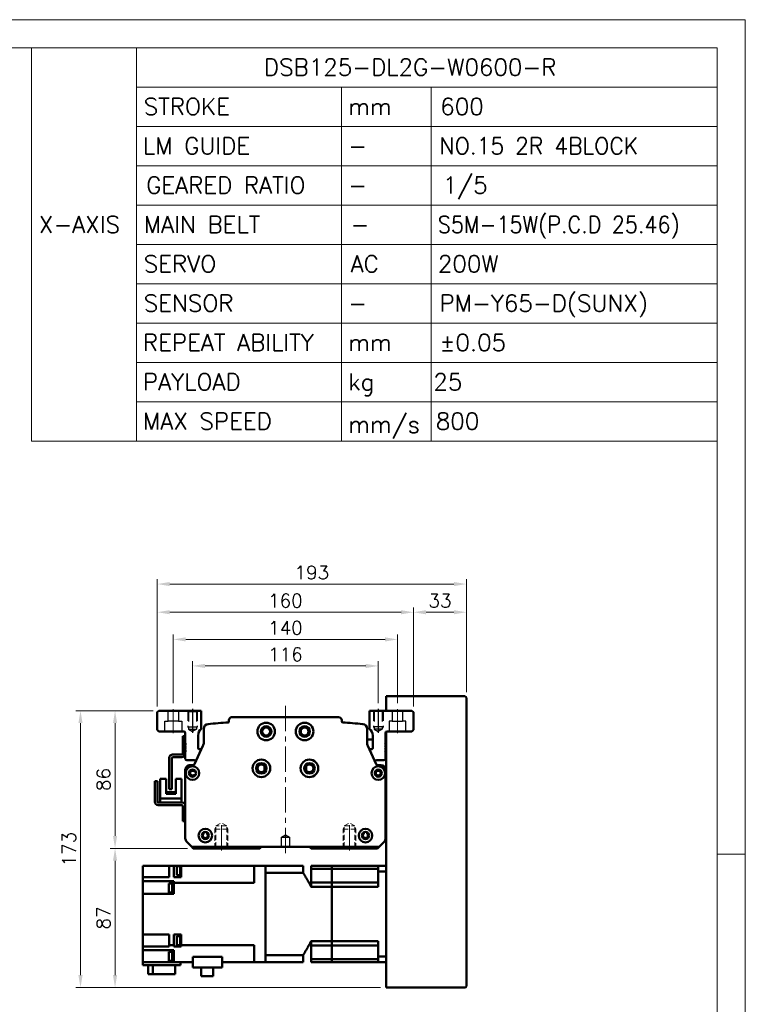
# Model space of a CAD drawing. Header units: millimetres. Extents: x 46891 to 50021, y 6223 to 9571.
# Tile 7 of 7: x 49568 to 50021, y 8956 to 9571. Entities that reach past the tile are written whole.
import ezdxf

# ---------------------------------------------------------------- set-up
doc = ezdxf.new("R2010")
doc.units = ezdxf.units.MM
doc.header["$LTSCALE"] = 0.5
for name, pattern in [('CENTER', [50.8, 31.75, -6.35, 6.35, -6.35]), ('HIDDEN', [9.525, 6.35, -3.175]), ('HIDDENX2', [19.05, 12.7, -6.35])]:
    doc.linetypes.add(name, pattern=pattern)
doc.layers.get('0').update_dxf_attribs({"lineweight": 20})
doc.layers.add('1', color=1, linetype='CENTER', lineweight=13)
doc.layers.add('외형선(ISO)', color=7, linetype='Continuous', lineweight=50)
doc.layers.add('2', color=2, linetype='HIDDENX2')
doc.layers.add('C', color=1, linetype='CENTER')
doc.styles.add('DSR TEXT', font='romans.shx', dxfattribs={"bigfont": 'whgtxt.shx'})
doc.styles.get("Standard").update_dxf_attribs({"font": 'romans.shx', "bigfont": 'whgtxt.shx'})
doc.dimstyles.new('DSR', dxfattribs={"dimscale": 2, "dimtxt": 3, "dimasz": 3, "dimexe": 0.5, "dimexo": 0.5, "dimgap": 0.5, "dimtad": 1, "dimdsep": 46, "dimtxsty": 'Standard', "dimcen": 2.5, "dimclrd": 4, "dimclre": 4, "dimclrt": 2, "dimadec": 0, "dimazin": 2, "dimtfac": 1, "dimtmove": 0, "dimatfit": 3, "dimfxl": 0, "dimlwd": -1, "dimlwe": -1, "dimarcsym": 0})

# ---------------------------------------------------------------- blocks, each defined once
blk = doc.blocks.new('A$C1C1952E1')
for p, q in [((293, 292), (293, 222)), ((311.67, 292), (311.67, 222)), ((311.67, 285), (415, 285)), ((348.18, 285), (348.18, 222)), ((364.13, 285), (364.13, 222)), ((311.67, 278), (415, 278)), ((311.67, 271), (415, 271)), ((311.67, 264), (415, 264)), ((311.67, 257), (415, 257)), ((311.67, 250), (415, 250)), ((311.67, 243), (415, 243)), ((311.67, 236), (415, 236)), ((311.67, 229), (415, 229)), ((293, 222), (415, 222))]:
    blk.add_line(p, q)
at = {"color": 1}
blk.add_lwpolyline([(0, 0), (420, 0), (420, 297), (0, 297)], close=True, dxfattribs=at)
at = {"color": 3}
blk.add_lwpolyline([(5, 5), (415, 5), (415, 292), (5, 292)], close=True, dxfattribs=at)
blk = doc.blocks.new('t8')
at = {"color": 2, "linetype": 'HIDDEN'}
for p, q in [((-4, 0), (-4, -12)), ((-3.4, -0.6), (-4, 0)), ((3.4, -0.6), (4, 0)), ((4, 0), (4, -12)), ((-3.4, -0.6), (3.4, -0.6)), ((-3.4, -0.6), (-3.4, -14)), ((3.4, -0.6), (3.4, -14)), ((-4, -12), (4, -12)), ((-4, -12), (-3.4, -13.04)), ((4, -12), (3.4, -13.04)), ((-3.4, -14), (3.4, -14)), ((-3.4, -14), (0, -15.96)), ((3.4, -14), (0, -15.96))]:
    blk.add_line(p, q, dxfattribs=at)
at = {"color": 1, "linetype": 'CENTER'}
blk.add_line((0, 1.44), (0, -17.13), dxfattribs=at)
blk = doc.blocks.new('*D108')
at = {"color": 1, "linetype": 'ByBlock'}
for p, q in [((49675.71, 9144.56), (49675.71, 9170.76)), ((49683.51, 9167.76), (49783.91, 9167.76)), ((49791.71, 9144.56), (49791.71, 9170.76))]:
    blk.add_line(p, q, dxfattribs=at)
at = {"color": 1}
for points in [[(49683.51, 9169.06), (49683.51, 9166.46), (49675.71, 9167.76)], [(49783.91, 9169.06), (49783.91, 9166.46), (49791.71, 9167.76)]]:
    blk.add_solid(points, dxfattribs=at)
at = {"layer": 'Defpoints', "color": 0}
for p in [(49791.71, 9167.76), (49675.71, 9140.96), (49791.71, 9140.96)]:
    blk.add_point(p, dxfattribs=at)
at = {"color": 3, "insert": (49733.71, 9174.96), "char_height": 8.4, "attachment_point": 5, "style": 'DSR TEXT'}
blk.add_mtext('116', dxfattribs=at)
blk = doc.blocks.new('*D109')
at = {"color": 1, "linetype": 'ByBlock'}
for p, q in [((49663.71, 9144.41), (49663.71, 9187.34)), ((49671.51, 9184.34), (49795.91, 9184.34)), ((49803.71, 9144.41), (49803.71, 9187.34))]:
    blk.add_line(p, q, dxfattribs=at)
at = {"color": 1}
for points in [[(49671.51, 9185.64), (49671.51, 9183.04), (49663.71, 9184.34)], [(49795.91, 9185.64), (49795.91, 9183.04), (49803.71, 9184.34)]]:
    blk.add_solid(points, dxfattribs=at)
at = {"layer": 'Defpoints', "color": 0}
for p in [(49803.71, 9184.34), (49663.71, 9140.81), (49803.71, 9140.81)]:
    blk.add_point(p, dxfattribs=at)
at = {"color": 3, "insert": (49733.71, 9191.54), "char_height": 8.4, "attachment_point": 5, "style": 'DSR TEXT'}
blk.add_mtext('140', dxfattribs=at)
blk = doc.blocks.new('*D110')
at = {"color": 1, "linetype": 'ByBlock'}
for p, q in [((49653.71, 9142.41), (49653.71, 9204.31)), ((49813.71, 9142.41), (49813.71, 9204.31)), ((49805.91, 9201.31), (49661.51, 9201.31))]:
    blk.add_line(p, q, dxfattribs=at)
at = {"color": 1}
for points in [[(49661.51, 9202.61), (49661.51, 9200.01), (49653.71, 9201.31)], [(49805.91, 9202.61), (49805.91, 9200.01), (49813.71, 9201.31)]]:
    blk.add_solid(points, dxfattribs=at)
at = {"layer": 'Defpoints', "color": 0}
for p in [(49653.71, 9201.31), (49653.71, 9138.81), (49813.71, 9138.81)]:
    blk.add_point(p, dxfattribs=at)
at = {"color": 3, "insert": (49733.71, 9208.51), "char_height": 8.4, "attachment_point": 5, "style": 'DSR TEXT'}
blk.add_mtext('160', dxfattribs=at)
blk = doc.blocks.new('*D111')
at = {"color": 1, "linetype": 'ByBlock'}
for p, q in [((49813.71, 9142.41), (49813.71, 9204.31)), ((49846.71, 9151.41), (49846.71, 9204.31)), ((49821.51, 9201.31), (49838.91, 9201.31))]:
    blk.add_line(p, q, dxfattribs=at)
at = {"color": 1}
for points in [[(49821.51, 9202.61), (49821.51, 9200.01), (49813.71, 9201.31)], [(49838.91, 9202.61), (49838.91, 9200.01), (49846.71, 9201.31)]]:
    blk.add_solid(points, dxfattribs=at)
at = {"layer": 'Defpoints', "color": 0}
for p in [(49846.71, 9201.31), (49846.71, 9147.81), (49813.71, 9138.81)]:
    blk.add_point(p, dxfattribs=at)
at = {"color": 3, "insert": (49830.21, 9208.51), "char_height": 8.4, "attachment_point": 5, "style": 'DSR TEXT'}
blk.add_mtext('33', dxfattribs=at)
blk = doc.blocks.new('*D112')
at = {"color": 1, "linetype": 'ByBlock'}
for p, q in [((49653.71, 9142.41), (49653.71, 9221.91)), ((49846.71, 9151.41), (49846.71, 9221.91)), ((49838.91, 9218.91), (49661.51, 9218.91))]:
    blk.add_line(p, q, dxfattribs=at)
at = {"color": 1}
for points in [[(49661.51, 9220.21), (49661.51, 9217.61), (49653.71, 9218.91)], [(49838.91, 9220.21), (49838.91, 9217.61), (49846.71, 9218.91)]]:
    blk.add_solid(points, dxfattribs=at)
at = {"layer": 'Defpoints', "color": 0}
for p in [(49653.71, 9218.91), (49846.71, 9147.81), (49653.71, 9138.81)]:
    blk.add_point(p, dxfattribs=at)
at = {"color": 3, "insert": (49750.21, 9226.11), "char_height": 8.4, "attachment_point": 5, "style": 'DSR TEXT'}
blk.add_mtext('193', dxfattribs=at)
blk = doc.blocks.new('*D113')
at = {"color": 1, "linetype": 'ByBlock'}
for p, q in [((49651.11, 9139.81), (49624.35, 9139.81)), ((49627.35, 9132.01), (49627.35, 9061.61)), ((49672.61, 9053.81), (49624.35, 9053.81))]:
    blk.add_line(p, q, dxfattribs=at)
at = {"color": 1}
for points in [[(49626.05, 9132.01), (49628.65, 9132.01), (49627.35, 9139.81)], [(49626.05, 9061.61), (49628.65, 9061.61), (49627.35, 9053.81)]]:
    blk.add_solid(points, dxfattribs=at)
at = {"layer": 'Defpoints', "color": 0}
for p in [(49654.71, 9139.81), (49627.35, 9053.81), (49676.21, 9053.81)]:
    blk.add_point(p, dxfattribs=at)
at = {"color": 3, "insert": (49620.15, 9096.81), "char_height": 8.4, "attachment_point": 5, "rotation": 90, "style": 'DSR TEXT'}
blk.add_mtext('86', dxfattribs=at)
blk = doc.blocks.new('*D114')
at = {"color": 1, "linetype": 'ByBlock'}
for p, q in [((49672.61, 9053.81), (49624.35, 9053.81)), ((49627.35, 8974.61), (49627.35, 9046.01)), ((49793.11, 8966.81), (49624.35, 8966.81))]:
    blk.add_line(p, q, dxfattribs=at)
at = {"color": 1}
for points in [[(49626.05, 9046.01), (49628.65, 9046.01), (49627.35, 9053.81)], [(49626.05, 8974.61), (49628.65, 8974.61), (49627.35, 8966.81)]]:
    blk.add_solid(points, dxfattribs=at)
at = {"layer": 'Defpoints', "color": 0}
for p in [(49627.35, 9053.81), (49676.21, 9053.81), (49796.71, 8966.81)]:
    blk.add_point(p, dxfattribs=at)
at = {"color": 3, "insert": (49620.15, 9010.31), "char_height": 8.4, "attachment_point": 5, "rotation": 90, "style": 'DSR TEXT'}
blk.add_mtext('87', dxfattribs=at)
blk = doc.blocks.new('*D115')
at = {"color": 1, "linetype": 'ByBlock'}
for p, q in [((49651.11, 9139.81), (49602.78, 9139.81)), ((49605.78, 9132.01), (49605.78, 8974.61)), ((49793.11, 8966.81), (49602.78, 8966.81))]:
    blk.add_line(p, q, dxfattribs=at)
at = {"color": 1}
for points in [[(49604.48, 9132.01), (49607.08, 9132.01), (49605.78, 9139.81)], [(49604.48, 8974.61), (49607.08, 8974.61), (49605.78, 8966.81)]]:
    blk.add_solid(points, dxfattribs=at)
at = {"layer": 'Defpoints', "color": 0}
for p in [(49654.71, 9139.81), (49605.78, 8966.81), (49796.71, 8966.81)]:
    blk.add_point(p, dxfattribs=at)
at = {"color": 3, "insert": (49598.58, 9053.31), "char_height": 8.4, "attachment_point": 5, "rotation": 90, "style": 'DSR TEXT'}
blk.add_mtext('173', dxfattribs=at)

msp = doc.modelspace()

# ---------------------------------------------------------------- linework, layer by layer
at = {"color": 1}
msp.add_line((50020.87132, 9050.23052), (50003.32132, 9050.23052), dxfattribs=at)
at = {"layer": '1'}
for p, q in [((49663.71057, 9140.80637), (49663.71057, 9125.80637)), ((49733.71057, 9142.80637), (49733.71057, 9049.80637)), ((49803.71057, 9140.80637), (49803.71057, 9125.80637))]:
    msp.add_line(p, q, dxfattribs=at)
at = {"layer": '2'}
for p, q in [((49660.41057, 9133.30637), (49660.41057, 9139.80637)), ((49667.01057, 9139.80637), (49667.01057, 9133.30637)), ((49672.71057, 9139.80637), (49672.71057, 9129.80637)), ((49673.21057, 9139.30637), (49672.71057, 9139.80637)), ((49673.21057, 9139.30637), (49673.21057, 9128.30637)), ((49673.21057, 9139.30637), (49678.21057, 9139.30637)), ((49678.21057, 9139.30637), (49678.71057, 9139.80637)), ((49678.21057, 9139.30637), (49678.21057, 9128.30637)), ((49678.71057, 9139.80637), (49678.71057, 9129.80637)), ((49788.71057, 9139.80637), (49788.71057, 9129.80637)), ((49789.21057, 9139.30637), (49788.71057, 9139.80637)), ((49789.21057, 9139.30637), (49789.21057, 9128.30637)), ((49794.21057, 9139.30637), (49789.21057, 9139.30637)), ((49794.21057, 9139.30637), (49794.71057, 9139.80637)), ((49794.21057, 9139.30637), (49794.21057, 9128.30637)), ((49794.71057, 9139.80637), (49794.71057, 9129.80637)), ((49800.41057, 9139.80637), (49800.41057, 9133.30637)), ((49807.01057, 9133.30637), (49807.01057, 9139.80637)), ((49658.46057, 9126.80637), (49658.46057, 9133.30637)), ((49658.46057, 9133.30637), (49660.41057, 9133.30637)), ((49667.01057, 9133.30637), (49660.41057, 9133.30637)), ((49667.01057, 9133.30637), (49668.96057, 9133.30637)), ((49668.96057, 9133.30637), (49668.96057, 9126.80637)), ((49672.71057, 9129.80637), (49678.71057, 9129.80637)), ((49672.71057, 9129.80637), (49673.21057, 9128.94034)), ((49673.21057, 9128.30637), (49675.71057, 9126.86299)), ((49673.21057, 9128.30637), (49678.21057, 9128.30637)), ((49678.21057, 9128.30637), (49675.71057, 9126.86299)), ((49678.71057, 9129.80637), (49678.21057, 9128.94034)), ((49794.71057, 9129.80637), (49788.71057, 9129.80637)), ((49788.71057, 9129.80637), (49789.21057, 9128.94034)), ((49794.21057, 9128.30637), (49789.21057, 9128.30637)), ((49789.21057, 9128.30637), (49791.71057, 9126.86299)), ((49794.21057, 9128.30637), (49791.71057, 9126.86299)), ((49794.71057, 9129.80637), (49794.21057, 9128.94034)), ((49800.41057, 9133.30637), (49798.46057, 9133.30637)), ((49798.46057, 9133.30637), (49798.46057, 9126.80637)), ((49800.41057, 9133.30637), (49807.01057, 9133.30637)), ((49808.96057, 9133.30637), (49807.01057, 9133.30637)), ((49808.96057, 9126.80637), (49808.96057, 9133.30637)), ((49731.21057, 9060.80637), (49733.71057, 9062.30852)), ((49731.21057, 9054.80637), (49731.21057, 9060.80637)), ((49731.21057, 9060.80637), (49736.21057, 9060.80637)), ((49733.71057, 9062.30852), (49736.21057, 9060.80637)), ((49736.21057, 9060.80637), (49736.21057, 9054.80637)), ((49736.21057, 9054.80637), (49731.21057, 9054.80637))]:
    msp.add_line(p, q, dxfattribs=at)
at = {"layer": 'C'}
for p, q in [((49675.71057, 9140.95769), (49675.71057, 9125.97812)), ((49791.71057, 9140.95769), (49791.71057, 9125.97812))]:
    msp.add_line(p, q, dxfattribs=at)
at = {"layer": '외형선(ISO)'}
for p, q in [((49845.71057, 9148.80637), (49796.71057, 9148.80637)), ((49796.71057, 9147.80637), (49796.71057, 9148.80637)), ((49796.71057, 9139.80637), (49796.71057, 9147.80637)), ((49846.71057, 8967.80637), (49846.71057, 9147.80637)), ((49654.71057, 9139.80637), (49653.71057, 9138.80637)), ((49653.71057, 9138.80637), (49653.71057, 9127.80637)), ((49681.21057, 9139.80637), (49654.71057, 9139.80637)), ((49681.21057, 9128.33518), (49681.21057, 9139.80637)), ((49766.93798, 9135.80637), (49700.48316, 9135.80637)), ((49786.21057, 9139.80637), (49786.21057, 9128.33518)), ((49812.71057, 9139.80637), (49786.21057, 9139.80637)), ((49813.71057, 9138.80637), (49812.71057, 9139.80637)), ((49813.71057, 9127.80637), (49813.71057, 9138.80637)), ((49682.71057, 9128.46885), (49682.71057, 9119.90455)), ((49698.48316, 9133.80637), (49698.48316, 9133.02185)), ((49768.93798, 9133.02185), (49768.93798, 9133.80637)), ((49784.71057, 9119.90455), (49784.71057, 9128.46885)), ((49653.71057, 9127.80637), (49654.71057, 9126.80637)), ((49654.71057, 9126.80637), (49670.21057, 9126.80637)), ((49669.61057, 9123.80637), (49669.61057, 9112.40637)), ((49671.21057, 9123.80637), (49669.61057, 9123.80637)), ((49671.21057, 9125.80637), (49671.21057, 9119.30637)), ((49679.21057, 9116.30637), (49679.21057, 9124.33518)), ((49788.21057, 9121.80637), (49784.71057, 9121.80637)), ((49788.21057, 9124.33518), (49788.21057, 9116.30637)), ((49796.21057, 9119.30637), (49796.21057, 9125.80637)), ((49796.21057, 9124.80637), (49796.71057, 9124.80637)), ((49796.71057, 8967.80637), (49796.71057, 9126.67239)), ((49797.21057, 9126.80637), (49812.71057, 9126.80637)), ((49812.71057, 9126.80637), (49813.71057, 9127.80637)), ((49671.21057, 9119.30637), (49671.71057, 9118.80637)), ((49671.21057, 9118.30637), (49671.21057, 9119.30637)), ((49671.71057, 9118.80637), (49671.21057, 9118.30637)), ((49671.21057, 9118.30637), (49671.21057, 9117.30637)), ((49671.21057, 9117.30637), (49671.71057, 9116.80637)), ((49671.21057, 9116.30637), (49671.21057, 9117.30637)), ((49671.71057, 9116.80637), (49671.21057, 9116.30637)), ((49671.21057, 9116.30637), (49671.21057, 9115.30637)), ((49682.25037, 9117.80926), (49676.9787, 9106.38731)), ((49681.32595, 9115.80637), (49679.71057, 9115.80637)), ((49790.44244, 9106.38731), (49785.17077, 9117.80926)), ((49787.71057, 9115.80637), (49786.09519, 9115.80637)), ((49795.71057, 9118.80637), (49796.21057, 9119.30637)), ((49796.21057, 9118.30637), (49795.71057, 9118.80637)), ((49795.71057, 9116.80637), (49796.21057, 9117.30637)), ((49796.21057, 9116.30637), (49795.71057, 9116.80637)), ((49796.21057, 9117.30637), (49796.21057, 9118.30637)), ((49796.21057, 9115.30637), (49796.21057, 9116.30637)), ((49661.21057, 9090.80637), (49661.21057, 9110.30637)), ((49662.81057, 9110.30637), (49662.81057, 9090.80637)), ((49663.31057, 9112.40637), (49669.11057, 9112.40637)), ((49669.11057, 9110.80637), (49663.31057, 9110.80637)), ((49669.61057, 9112.40637), (49671.15017, 9112.40637)), ((49671.21057, 9115.30637), (49671.71057, 9114.80637)), ((49671.21057, 9114.30637), (49671.21057, 9115.30637)), ((49671.71057, 9114.80637), (49671.21057, 9114.30637)), ((49671.21057, 9114.30637), (49671.21057, 9109.80637)), ((49795.71057, 9114.80637), (49796.21057, 9115.30637)), ((49796.21057, 9114.30637), (49795.71057, 9114.80637)), ((49796.21057, 9109.80637), (49796.21057, 9114.30637)), ((49672.21057, 9108.80637), (49676.71057, 9108.80637)), ((49676.07074, 9105.80637), (49674.21057, 9105.80637)), ((49720.71057, 9105.23613), (49720.71057, 9102.3766)), ((49746.71057, 9105.23613), (49746.71057, 9102.3766)), ((49790.71057, 9108.80637), (49795.21057, 9108.80637)), ((49793.21057, 9105.80637), (49791.3504, 9105.80637)), ((49655.5106, 9097.30652), (49655.51058, 9084.90652)), ((49659.2106, 9097.30651), (49655.5106, 9097.30652)), ((49659.21058, 9087.90651), (49659.2106, 9097.30651)), ((49665.2106, 9097.3065), (49665.21058, 9087.9065)), ((49668.9106, 9097.30649), (49665.2106, 9097.3065)), ((49668.91058, 9084.90649), (49668.9106, 9097.30649)), ((49671.21057, 9102.80637), (49671.21057, 9060.04901)), ((49796.21057, 9060.04901), (49796.21057, 9102.80637)), ((49652.21061, 9092.80652), (49652.21059, 9082.80652)), ((49652.21061, 9092.80652), (49652.21062, 9095.80652)), ((49653.81062, 9095.80652), (49652.21062, 9095.80652)), ((49653.81059, 9082.90652), (49653.81061, 9092.80652)), ((49653.81062, 9095.80652), (49653.81061, 9092.80652)), ((49655.51057, 9082.40652), (49655.51058, 9084.90652)), ((49657.51058, 9084.90651), (49655.51058, 9084.90652)), ((49666.91058, 9084.9065), (49657.51058, 9084.90651)), ((49659.21058, 9087.90651), (49665.21058, 9087.9065)), ((49659.21059, 9088.90651), (49665.21059, 9088.9065)), ((49665.21059, 9088.6065), (49659.21059, 9088.60651)), ((49662.81057, 9090.80637), (49661.21057, 9090.80637)), ((49668.91058, 9084.90649), (49666.91058, 9084.9065)), ((49668.91058, 9084.90649), (49668.91057, 9082.40649)), ((49654.21059, 9080.80652), (49669.11059, 9080.80649)), ((49669.21059, 9082.40649), (49654.31059, 9082.40652)), ((49669.61059, 9080.30649), (49669.61058, 9073.80649)), ((49669.61057, 9070.80649), (49669.61058, 9073.80649)), ((49796.71057, 9077.80637), (49796.21057, 9077.80637)), ((49669.61057, 9070.80649), (49671.21057, 9070.80649)), ((49672.08925, 9057.92769), (49675.21057, 9054.80637)), ((49675.21057, 9054.80637), (49676.21057, 9053.80637)), ((49675.21057, 9054.80637), (49792.21057, 9054.80637)), ((49717.71057, 9053.80637), (49718.56412, 9054.65992)), ((49748.85702, 9054.65992), (49749.71057, 9053.80637)), ((49791.21057, 9053.80637), (49792.21057, 9054.80637)), ((49792.21057, 9054.80637), (49795.33189, 9057.92769)), ((49676.21057, 9053.80637), (49717.71057, 9053.80637)), ((49749.71057, 9053.80637), (49791.21057, 9053.80637)), ((49644.61057, 9042.80637), (49661.11057, 9042.80637)), ((49644.61057, 9039.30637), (49644.61057, 9042.80637)), ((49664.11057, 9042.80637), (49661.11057, 9042.80637)), ((49661.11057, 9037.24639), (49661.11057, 9042.80637)), ((49664.11057, 9042.80637), (49667.91057, 9042.80637)), ((49664.11057, 9042.80637), (49664.11057, 9037.24639)), ((49665.91057, 9037.09128), (49665.91057, 9042.69128)), ((49667.91057, 9042.69128), (49665.91057, 9042.69128)), ((49667.91057, 9036.94128), (49667.91057, 9042.84128)), ((49668.61057, 9042.84128), (49667.91057, 9042.84128)), ((49668.61057, 9042.84128), (49668.61057, 9042.80637)), ((49668.61057, 9037.24639), (49668.61057, 9042.80637)), ((49714.21057, 9042.80637), (49668.61057, 9042.80637)), ((49721.21057, 9042.80637), (49714.21057, 9042.80637)), ((49714.21057, 9038.30637), (49714.21057, 9042.80637)), ((49721.21057, 9042.80637), (49721.21057, 9042.8019)), ((49744.71057, 9042.80637), (49721.21057, 9042.80637)), ((49721.21057, 9042.8019), (49721.21057, 9038.50692)), ((49744.71057, 9042.80637), (49744.71057, 9038.5017)), ((49749.71057, 9042.80637), (49749.71057, 9041.09395)), ((49762.71057, 9042.80637), (49749.71057, 9042.80637)), ((49762.71057, 9042.80637), (49791.71057, 9042.80637)), ((49762.71057, 9041.09395), (49762.71057, 9042.80637)), ((49762.71057, 9042.80637), (49762.71057, 9041.09395)), ((49791.71057, 9042.80637), (49791.71057, 9039.26388)), ((49796.71057, 9042.80637), (49791.71057, 9042.80637)), ((49644.61057, 9039.30637), (49644.61057, 9035.80637)), ((49661.11057, 9035.80637), (49644.61057, 9035.80637)), ((49644.61057, 9035.80637), (49644.61057, 9033.31445)), ((49661.11057, 9037.24639), (49661.11057, 9035.80637)), ((49664.11057, 9035.80637), (49664.11057, 9037.24639)), ((49668.61057, 9035.80637), (49664.11057, 9035.80637)), ((49667.91057, 9037.09128), (49665.91057, 9037.09128)), ((49668.61057, 9036.94128), (49667.91057, 9036.94128)), ((49668.61057, 9037.24639), (49668.61057, 9035.80637)), ((49714.21057, 9032.36574), (49714.21057, 9038.30637)), ((49721.21057, 9038.50692), (49721.21057, 9038.5017)), ((49721.21057, 8987.11104), (49721.21057, 9038.5017)), ((49744.71057, 9038.5017), (49721.21057, 9038.5017)), ((49721.21057, 9038.30637), (49721.21057, 8987.30637)), ((49749.71057, 9032.55637), (49749.71057, 9041.09395)), ((49762.71057, 9041.09395), (49749.71057, 9041.09395)), ((49791.71057, 9041.09395), (49762.71057, 9041.09395)), ((49762.71057, 9037.55637), (49762.71057, 9041.09395)), ((49762.71057, 9037.55637), (49762.71057, 9041.09395)), ((49762.71057, 9032.55637), (49762.71057, 9037.55637)), ((49762.71057, 9032.55637), (49762.71057, 9037.55637)), ((49791.71057, 9029.84309), (49791.71057, 9039.26388)), ((49796.71057, 9039.26388), (49791.71057, 9039.26388)), ((49664.11057, 9033.31445), (49644.61057, 9033.31445)), ((49644.61057, 9028.80637), (49644.61057, 9033.31445)), ((49660.91057, 9026.30233), (49660.91057, 9031.90233)), ((49662.91057, 9031.90233), (49660.91057, 9031.90233)), ((49662.91057, 9026.15233), (49662.91057, 9032.05233)), ((49663.61057, 9032.05233), (49662.91057, 9032.05233)), ((49663.61057, 9026.10233), (49663.61057, 9032.10233)), ((49664.11057, 9032.10233), (49663.61057, 9032.10233)), ((49664.11057, 9033.31445), (49664.11057, 9032.76504)), ((49664.11057, 9032.36574), (49664.11057, 9032.76504)), ((49714.21057, 9032.36574), (49664.11057, 9032.36574)), ((49664.11057, 9032.36574), (49664.11057, 9025.30637)), ((49749.71057, 9032.55637), (49749.71057, 9029.84309)), ((49762.71057, 9032.55637), (49749.71057, 9032.55637)), ((49762.71057, 9029.84309), (49749.71057, 9029.84309)), ((49762.71057, 9029.84309), (49762.71057, 9032.55637)), ((49791.71057, 9032.55637), (49762.71057, 9032.55637)), ((49762.71057, 9032.55637), (49762.71057, 9029.84309)), ((49762.71057, 8995.76964), (49762.71057, 9029.84309)), ((49762.71057, 9029.84309), (49791.71057, 9029.84309)), ((49762.71057, 8995.76964), (49762.71057, 9029.84309)), ((49644.61057, 9028.80637), (49644.61057, 9025.30637)), ((49664.11057, 9025.30637), (49644.61057, 9025.30637)), ((49644.61057, 9000.00637), (49644.61057, 9025.30637)), ((49662.91057, 9026.30233), (49660.91057, 9026.30233)), ((49663.61057, 9026.15233), (49662.91057, 9026.15233)), ((49664.11057, 9026.10233), (49663.61057, 9026.10233)), ((49644.61057, 9000.00637), (49661.11057, 9000.00637)), ((49644.61057, 9000.00637), (49644.61057, 8996.50637)), ((49661.11057, 8993.247), (49661.11057, 9000.00637)), ((49664.11057, 9000.00637), (49664.11057, 8993.247)), ((49668.61057, 9000.00637), (49664.11057, 9000.00637)), ((49665.91057, 8993.34361), (49665.91057, 8998.94361)), ((49667.91057, 8998.94361), (49665.91057, 8998.94361)), ((49667.91057, 8993.19361), (49667.91057, 8999.09361)), ((49668.61057, 8999.09361), (49667.91057, 8999.09361)), ((49668.61057, 8996.59615), (49668.61057, 9000.00637)), ((49644.61057, 8992.52774), (49644.61057, 8996.50637)), ((49644.61057, 8992.52774), (49644.61057, 8990.30637)), ((49644.61057, 8992.52774), (49661.11057, 8992.52774)), ((49661.11057, 8993.247), (49664.11057, 8993.247)), ((49661.11057, 8992.84769), (49661.11057, 8993.247)), ((49661.11057, 8992.84769), (49661.11057, 8992.52774)), ((49664.11057, 8993.247), (49664.11057, 8992.84769)), ((49664.11057, 8992.52774), (49664.11057, 8992.84769)), ((49664.11057, 8992.52774), (49668.61057, 8992.52774)), ((49667.91057, 8993.34361), (49665.91057, 8993.34361)), ((49668.61057, 8993.19361), (49667.91057, 8993.19361)), ((49668.61057, 8996.59615), (49668.61057, 8995.69108)), ((49668.61057, 8993.247), (49668.61057, 8995.69108)), ((49714.21057, 8993.247), (49668.61057, 8993.247)), ((49668.61057, 8992.84769), (49668.61057, 8993.247)), ((49668.61057, 8992.84769), (49668.61057, 8992.52774)), ((49714.21057, 8993.247), (49714.21057, 8987.30637)), ((49749.71057, 8995.76964), (49749.71057, 8993.05637)), ((49762.71057, 8995.76964), (49749.71057, 8995.76964)), ((49749.71057, 8993.05637), (49749.71057, 8984.51878)), ((49762.71057, 8993.05637), (49749.71057, 8993.05637)), ((49762.71057, 8993.05637), (49762.71057, 8995.76964)), ((49762.71057, 8995.76964), (49791.71057, 8995.76964)), ((49762.71057, 8995.76964), (49762.71057, 8993.05637)), ((49762.71057, 8988.05637), (49762.71057, 8993.05637)), ((49791.71057, 8993.05637), (49762.71057, 8993.05637)), ((49762.71057, 8988.05637), (49762.71057, 8993.05637)), ((49791.71057, 8986.34885), (49791.71057, 8995.76964)), ((49644.61057, 8990.30637), (49644.61057, 8986.80637)), ((49644.61057, 8990.30637), (49664.11057, 8990.30637)), ((49644.61057, 8982.80637), (49644.61057, 8986.80637)), ((49660.91057, 8983.51766), (49660.91057, 8989.11766)), ((49662.91057, 8989.11766), (49660.91057, 8989.11766)), ((49662.91057, 8983.36766), (49662.91057, 8989.26766)), ((49663.61057, 8989.26766), (49662.91057, 8989.26766)), ((49663.61057, 8983.31766), (49663.61057, 8989.31766)), ((49664.11057, 8989.31766), (49663.61057, 8989.31766)), ((49664.11057, 8990.30637), (49664.11057, 8988.36635)), ((49664.11057, 8982.80637), (49664.11057, 8988.36635)), ((49714.21057, 8982.80637), (49714.21057, 8987.30637)), ((49721.21057, 8987.11104), (49721.21057, 8987.10582)), ((49744.71057, 8987.11104), (49721.21057, 8987.11104)), ((49721.21057, 8987.10582), (49721.21057, 8982.81084)), ((49744.71057, 8987.11104), (49744.71057, 8982.80637)), ((49762.71057, 8984.51878), (49762.71057, 8988.05637)), ((49762.71057, 8984.51878), (49762.71057, 8988.05637)), ((49644.61057, 8980.80637), (49644.61057, 8982.80637)), ((49644.61057, 8982.80637), (49664.11057, 8982.80637)), ((49644.61057, 8980.80637), (49668.11057, 8980.80637)), ((49648.01062, 8975.30637), (49648.01062, 8980.80637)), ((49650.98288, 8975.30637), (49650.98288, 8980.80637)), ((49662.91057, 8983.51766), (49660.91057, 8983.51766)), ((49663.61057, 8983.36766), (49662.91057, 8983.36766)), ((49664.11057, 8983.31766), (49663.61057, 8983.31766)), ((49664.11057, 8982.80637), (49675.96057, 8982.80637)), ((49664.81052, 8975.30637), (49664.81052, 8980.80637)), ((49668.11057, 8982.80637), (49668.11057, 8980.80637)), ((49668.61057, 8982.77145), (49668.11057, 8982.77145)), ((49668.61057, 8982.80637), (49668.61057, 8982.77145)), ((49675.96057, 8986.01769), (49694.31057, 8986.01769)), ((49675.96057, 8979.40637), (49675.96057, 8986.01769)), ((49694.31057, 8986.01769), (49694.31057, 8979.40637)), ((49714.21057, 8982.80637), (49694.31057, 8982.80637)), ((49714.21057, 8982.80637), (49721.21057, 8982.80637)), ((49721.21057, 8982.81084), (49721.21057, 8982.80637)), ((49744.71057, 8982.80637), (49721.21057, 8982.80637)), ((49749.71057, 8984.51878), (49749.71057, 8982.80637)), ((49762.71057, 8984.51878), (49749.71057, 8984.51878)), ((49762.71057, 8982.80637), (49749.71057, 8982.80637)), ((49762.71057, 8982.80637), (49762.71057, 8984.51878)), ((49791.71057, 8984.51878), (49762.71057, 8984.51878)), ((49762.71057, 8984.51878), (49762.71057, 8982.80637)), ((49762.71057, 8982.80637), (49791.71057, 8982.80637)), ((49791.71057, 8986.34885), (49791.71057, 8982.80637)), ((49796.71057, 8986.34885), (49791.71057, 8986.34885)), ((49796.71057, 8982.80637), (49791.71057, 8982.80637)), ((49648.01062, 8975.30637), (49650.98288, 8975.30637)), ((49650.98288, 8975.30637), (49664.81052, 8975.30637)), ((49694.31057, 8979.40637), (49675.96057, 8979.40637)), ((49681.08557, 8974.00637), (49681.08557, 8979.40637)), ((49688.53557, 8974.00637), (49688.53557, 8979.40637)), ((49681.08557, 8974.00637), (49688.53557, 8974.00637)), ((49796.71057, 8966.80637), (49796.71057, 8967.80637)), ((49796.71057, 8966.80637), (49845.71057, 8966.80637))]:
    msp.add_line(p, q, dxfattribs=at)
for centre, radius in [((49721.71057, 9126.80637), 5.5), ((49721.71057, 9126.80637), 3.3), ((49721.71057, 9126.80637), 2.4585), ((49745.71057, 9126.80637), 5.5), ((49745.71057, 9126.80637), 3.3), ((49745.71057, 9126.80637), 2.4585), ((49675.71057, 9100.80637), 4.25), ((49718.71057, 9103.80637), 5.5), ((49718.71057, 9103.80637), 3.3), ((49718.71057, 9103.80637), 2.4585), ((49748.71057, 9103.80637), 5.5), ((49748.71057, 9103.80637), 3.3), ((49748.71057, 9103.80637), 2.4585), ((49791.71057, 9100.80637), 4.25), ((49675.71057, 9100.80637), 2.25), ((49791.71057, 9100.80637), 2.25), ((49683.71057, 9061.80637), 4.25), ((49683.71057, 9061.80637), 2.25), ((49783.71057, 9061.80637), 4.25), ((49783.71057, 9061.80637), 2.25)]:
    msp.add_circle(centre, radius, dxfattribs=at)
for centre, radius, start, end in [((49845.71057, 9147.80637), 1, 0, 90), ((49700.48316, 9133.80637), 2, 89.99999999, 180), ((49766.93798, 9133.80637), 2, 0, 89.99999999), ((49684.21057, 9124.33518), 5, 126.86989765, 180), ((49685.71057, 9128.46885), 3, 95.57599886, 180), ((49733.71057, 8636.80637), 497, 94.11817747, 95.57599887), ((49697.98316, 9133.02185), 0.5, 274.11817747, 0), ((49769.43798, 9133.02185), 0.5, 180, 265.88182237), ((49733.71057, 8636.80637), 497, 84.42400111, 85.88182251), ((49781.71057, 9128.46885), 3, 0, 84.42400111), ((49783.21057, 9124.33518), 5, 0, 53.13010235), ((49670.21057, 9125.80637), 1, 0, 90), ((49797.21057, 9125.80637), 1, 90, 180), ((49679.71057, 9116.30637), 0.5, 180, 270), ((49677.71057, 9119.90455), 5, 335.22485942, 0), ((49789.71057, 9119.90455), 5, 180, 204.77514056), ((49787.71057, 9116.30637), 0.5, 270, 0), ((49663.31057, 9110.30637), 2.1, 90, 180), ((49663.31057, 9110.30637), 0.5, 90, 180), ((49669.11057, 9112.90637), 0.5, 270, 0), ((49669.11057, 9112.90637), 2.1, 270, 346.225853), ((49669.11057, 9112.90637), 2.1, 346.225853, 0), ((49672.21057, 9109.80637), 1, 180, 270), ((49795.21057, 9109.80637), 1, 270, 0), ((49674.21057, 9102.80637), 3, 89.99999999, 180), ((49676.07074, 9106.80637), 1, 269.99999999, 335.22485942), ((49676.71057, 9105.80637), 3, 65.224808, 90), ((49790.71057, 9105.80637), 3, 90, 114.77508892), ((49791.3504, 9106.80637), 1, 204.77514056, 269.99999999), ((49793.21057, 9102.80637), 3, 0, 89.99999999), ((49675.71057, 9100.80637), 1.621, 36.95084612, 323.049153), ((49675.71057, 9100.80637), 1.5, 48.1896836, 311.81031516), ((49677.11057, 9102.37161), 0.6, 259.96251873, 324.85511283), ((49677.11057, 9099.24112), 0.6, 35.14488628, 100.03748038), ((49790.31057, 9102.37161), 0.6, 215.14488418, 280.03748038), ((49790.31057, 9099.24112), 0.6, 79.96251915, 144.85511722), ((49791.71057, 9100.80637), 1.621, 143.04915509, 216.95084916), ((49791.71057, 9100.80637), 1.621, 216.95084603, 143.049153), ((49791.71057, 9100.80637), 1.5, 228.1896836, 131.81031516), ((49654.21059, 9082.80652), 2, 179.99988906, 269.99988906), ((49654.31059, 9082.90652), 0.5, 179.99988906, 269.99988906), ((49669.11059, 9080.30649), 0.5, 359.99988906, 89.99988906), ((49669.21059, 9080.40649), 2, 0.24541394, 89.99988906), ((49683.71057, 9061.80637), 1.621, 129.96149723, 50.03850277), ((49683.71057, 9061.80637), 1.6, 134.4153086, 45.5846914), ((49682.24088, 9063.30637), 0.5, 328.99692459, 55.46537519), ((49685.18026, 9063.30637), 0.5, 124.53462897, 211.00307542), ((49783.71057, 9061.80637), 1.621, 129.96149723, 50.03850277), ((49783.71057, 9061.80637), 1.6, 134.4153086, 45.5846914), ((49782.24088, 9063.30637), 0.5, 328.99692459, 55.4653732), ((49785.18026, 9063.30637), 0.5, 124.53463096, 211.00307541), ((49674.21057, 9060.04901), 3, 180, 224.99999999), ((49718.91768, 9054.30637), 0.5, 90, 135), ((49748.50346, 9054.30637), 0.5, 45, 90), ((49793.21057, 9060.04901), 3, 314.99999999, 0), ((49845.71057, 8967.80637), 1, 270, 0)]:
    msp.add_arc(centre, radius, start, end, dxfattribs=at)
for points, knots in [([(49676.71057, 9101.9244), (49676.75538, 9101.88432), (49676.8094, 9101.84895), (49676.91237, 9101.80305), (49676.96035, 9101.78888), (49677.00599, 9101.7808)], [0.07992218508, 0.07992218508, 0.07992218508, 0.07992218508, 0.09795879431, 0.09795879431, 0.11258358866, 0.11258358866, 0.11258358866, 0.11258358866]), ([(49677.00599, 9099.83194), (49676.96035, 9099.82386), (49676.91237, 9099.80968), (49676.8094, 9099.76378), (49676.75538, 9099.72841), (49676.71057, 9099.68833)], [0.04726078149, 0.04726078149, 0.04726078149, 0.04726078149, 0.06188557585, 0.06188557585, 0.07992218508, 0.07992218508, 0.07992218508, 0.07992218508]), ([(49790.41515, 9101.7808), (49790.46079, 9101.78888), (49790.50877, 9101.80305), (49790.61174, 9101.84895), (49790.66576, 9101.88432), (49790.71057, 9101.9244)], [0.04726078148, 0.04726078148, 0.04726078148, 0.04726078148, 0.06188557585, 0.06188557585, 0.07992218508, 0.07992218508, 0.07992218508, 0.07992218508]), ([(49790.71057, 9099.68833), (49790.66576, 9099.72841), (49790.61174, 9099.76378), (49790.50877, 9099.80968), (49790.46079, 9099.82386), (49790.41515, 9099.83194)], [0.07992218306, 0.07992218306, 0.07992218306, 0.07992218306, 0.09795879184, 0.09795879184, 0.11258358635, 0.11258358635, 0.11258358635, 0.11258358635])]:
    msp.add_open_spline(points, degree=3, knots=knots, dxfattribs=at)
for points in [[(49682.5908, 9062.94922), (49682.62021, 9062.97804), (49682.64736, 9063.01207), (49682.66945, 9063.04882)], [(49684.75169, 9063.04882), (49684.77378, 9063.01207), (49684.80093, 9062.97804), (49684.83034, 9062.94922)], [(49782.5908, 9062.94922), (49782.62021, 9062.97804), (49782.64736, 9063.01207), (49782.66945, 9063.04882)], [(49784.75169, 9063.04882), (49784.77378, 9063.01207), (49784.80093, 9062.97804), (49784.83034, 9062.94922)]]:
    msp.add_open_spline(points, degree=3, dxfattribs=at)
for points, weights in [([(49749.71057, 9029.84309), (49747.71713, 9033.87987), (49744.71057, 9038.5017)], [1.45736434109, 1.41367336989, 1.35251798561]), ([(49744.71057, 8987.11104), (49747.71713, 8991.73286), (49749.71057, 8995.76964)], [1.35251798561, 1.41367336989, 1.45736434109])]:
    msp.add_rational_spline(points, weights, degree=2, dxfattribs=at)

# ---------------------------------------------------------------- block references
at = {"xscale": 3.51, "yscale": 3.51, "zscale": 3.51}
msp.add_blockref('A$C1C1952E1', (48546.67132, 8528.99552), dxfattribs=at)
at = {"rotation": 180}
msp.add_blockref('t8', (49693.71057, 9053.80637), dxfattribs=at)
at = {"xscale": -1, "rotation": 180}
msp.add_blockref('t8', (49773.71057, 9053.80637), dxfattribs=at)

# ---------------------------------------------------------------- texts
at = {"color": 3, "style": 'DSR TEXT'}
for s, p in [('DSB125-DL2G-W0600-R', (49720.31372, 9536.50326)), ('STROKE', (49645.27463, 9511.93326)), ('LM GUIDE', (49644.77231, 9487.36326)), ('X-AXIS', (49579.8318, 9438.22326)), ('MAIN BELT', (49645.27463, 9438.22326)), ('SERVO', (49645.27463, 9413.65326)), ('SENSOR', (49645.27463, 9389.08326)), ('REPEAT ABILITY', (49644.77231, 9364.51326)), ('PAYLOAD', (49644.77231, 9339.94326)), ('MAX SPEED', (49644.77231, 9315.37326))]:
    msp.add_text(s, height=10.54872, dxfattribs=at).set_placement(p)
at = {"color": 7, "style": 'DSR TEXT'}
for s, p in [('600', (49830.42937, 9511.93326)), ('mm', (49772.93105, 9511.93326)), ('-', (49772.93105, 9487.36326)), ('-', (49772.93105, 9462.79326)), ('-', (49774.43801, 9438.22326)), ('AC', (49774.43801, 9413.65326)), ('200W', (49828.92241, 9413.65326)), ('PM-Y65-D(SUNX)', (49829.92705, 9389.08326)), ('-', (49772.93105, 9389.08326)), ('±0.05', (49829.92705, 9364.51326)), ('mm', (49772.93105, 9364.51326)), ('kg', (49772.93105, 9339.94326)), ('25', (49826.12645, 9339.94326)), ('mm/s', (49772.93105, 9313.36398)), ('800', (49827.63341, 9315.37326))]:
    msp.add_text(s, height=10.54872, dxfattribs=at).set_placement(p)
for s, width, p in [('NO.15 2R 4BLOCK', 0.95, (49829.92705, 9487.36326)), ('S5M-15W(P.C.D 25.46)', 0.9, (49828.92241, 9438.22326))]:
    msp.add_text(s, height=10.54872, dxfattribs=dict(at, width=width)).set_placement(p)
at = {"color": 3, "insert": (49646.78159, 9473.34198), "char_height": 10.54872, "attachment_point": 1, "style": 'DSR TEXT'}
msp.add_mtext('GEARED RATIO', dxfattribs=at)
at = {"color": 7, "insert": (49831.93633, 9473.34198), "char_height": 10.54872, "attachment_point": 1, "style": 'DSR TEXT'}
msp.add_mtext('1/5', dxfattribs=at)

# ---------------------------------------------------------------- dimensions: what is measured, and where the dimension line sits
for base, p1, p2, picture, middle in [((49653.71057, 9218.90545), (49846.71057, 9147.80637), (49653.71057, 9138.80637), '*D112', (49750.21057, 9226.10545)), ((49653.71057, 9201.31041), (49813.71057, 9138.80637), (49653.71057, 9138.80637), '*D110', (49733.71057, 9208.51041)), ((49846.71057, 9201.31041), (49813.71057, 9138.80637), (49846.71057, 9147.80637), '*D111', (49830.21057, 9208.51041)), ((49803.71057, 9184.33725), (49663.71057, 9140.80637), (49803.71057, 9140.80637), '*D109', (49733.71057, 9191.53725)), ((49791.71057, 9167.75722), (49675.71057, 9140.95769), (49791.71057, 9140.95769), '*D108', (49733.71057, 9174.95722))]:
    dim = msp.add_linear_dim(base=base, p1=p1, p2=p2, dimstyle='DSR', override={"dimscale": 3, "dimtxt": 2.8, "dimasz": 2.600136, "dimexe": 1, "dimexo": 1.2, "dimgap": 1, "dimdec": 4, "dimtxsty": 'DSR TEXT', "dimclrd": 1, "dimclre": 1, "dimclrt": 3, "dimtdec": 4, "dimtix": 1})
    dim.commit()
    dim.dimension.update_dxf_attribs({"geometry": picture, "text_midpoint": middle})
for base, p1, p2, picture, middle in [((49605.7802, 8966.80637), (49654.71057, 9139.80637), (49796.71057, 8966.80637), '*D115', (49598.5802, 9053.30637)), ((49627.3455, 9053.80637), (49654.71057, 9139.80637), (49676.21057, 9053.80637), '*D113', (49620.1455, 9096.80637)), ((49627.3455, 9053.80637), (49796.71057, 8966.80637), (49676.21057, 9053.80637), '*D114', (49620.1455, 9010.30637))]:
    dim = msp.add_linear_dim(base=base, p1=p1, p2=p2, angle=90, dimstyle='DSR', override={"dimscale": 3, "dimtxt": 2.8, "dimasz": 2.600136, "dimexe": 1, "dimexo": 1.2, "dimgap": 1, "dimdec": 4, "dimtxsty": 'DSR TEXT', "dimclrd": 1, "dimclre": 1, "dimclrt": 3, "dimtdec": 4, "dimtix": 1})
    dim.commit()
    dim.dimension.update_dxf_attribs({"geometry": picture, "text_midpoint": middle})

doc.saveas('drawing.dxf')
